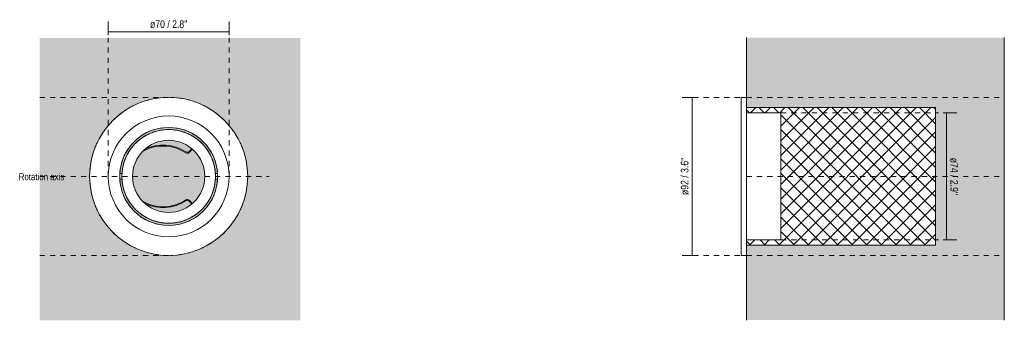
# Model space of a CAD drawing. Header units: millimetres. Extents: x -6666 to -6093, y 216 to 1598.
# Tile 1 of 2: x -6666 to -6093, y 216 to 391. Entities that reach past the tile are written whole.
import ezdxf

# ---------------------------------------------------------------- set-up
doc = ezdxf.new("R2010")
doc.units = ezdxf.units.MM
doc.linetypes.add('Dash', pattern=[6, 3, -3])
doc.layers.add('A-ANNO-DIMS', color=7, linetype='Dash', lineweight=9, true_color=0xd2d2d2)
for name, color, linetype, lineweight in [('A-ANNO-DIMS-2', 7, 'Continuous', 9), ('A-DETL-GENF', 7, 'Continuous', 9), ('A-WALL', 7, 'Continuous', 9), ('E-LITE-EQPM', 7, 'Continuous', 20), ('G-ANNO-TEXT', 7, 'Continuous', 9)]:
    doc.layers.add(name, color=color, linetype=linetype, lineweight=lineweight)
doc.styles.add('Arial Narrow', font='ARIALN.TTF', dxfattribs={"height": 4.4})
doc.styles.add('Arial Narrow_1', font='ARIALN.TTF', dxfattribs={"height": 4})
doc.dimstyles.new('FARO_-_2_2mm_Arial_Narrow_mm_Inch_Left', dxfattribs={"dimscale": 304.8, "dimtxt": 4.503096, "dimasz": 0, "dimexe": 0.019685, "dimexo": 0.0625, "dimgap": 0.003281, "dimtad": 1, "dimdec": 0, "dimzin": 0, "dimdsep": 46, "dimtxsty": 'Arial Narrow', "dimblk1": 'NONE', "dimblk2": 'NONE', "dimsah": 1, "dimcen": 0.09, "dimadec": 0, "dimazin": 0, "dimtfac": 1, "dimtdec": 4, "dimtix": 1, "dimtmove": 0, "dimatfit": 3, "dimfxl": 0.006562, "dimfxlon": 1, "dimtvp": 1, "dimtolj": 1, "dimtzin": 0, "dimarcsym": 2})
doc.dimstyles.new('FARO_-_2_2mm_Arial_Narrow_mm_Inch_Right', dxfattribs={"dimscale": 304.8, "dimtxt": 4.503096, "dimasz": 0, "dimexe": 0.019685, "dimexo": 0.0625, "dimgap": 0.003281, "dimtad": 1, "dimdec": 0, "dimzin": 0, "dimdsep": 46, "dimtxsty": 'Arial Narrow', "dimblk1": 'NONE', "dimblk2": 'NONE', "dimsah": 1, "dimcen": 0.09, "dimadec": 0, "dimazin": 0, "dimtfac": 1, "dimtdec": 4, "dimtix": 1, "dimtmove": 0, "dimatfit": 3, "dimfxl": 0.006562, "dimfxlon": 1, "dimtvp": 1, "dimtolj": 1, "dimtzin": 0, "dimarcsym": 2})

# ---------------------------------------------------------------- blocks, each defined once
blk = doc.blocks.new('43398 - 43398 RADÓN-R White recessed lamp-592543-Alzado_PDF')
at = {"layer": 'E-LITE-EQPM'}
for p, q in [((-6566.64, 315.42), (-6567.55, 314.49)), ((-6566.64, 315.42), (-6566.01, 316.07)), ((-6566.34, 315.13), (-6566.64, 315.42)), ((-6566.34, 315.13), (-6565.69, 315.8)), ((-6567.54, 313.9), (-6566.34, 315.13)), ((-6606.69, 301.65), (-6607.89, 301.65)), ((-6607.89, 298.35), (-6606.69, 298.35)), ((-6551.1, 301.65), (-6552.3, 301.65)), ((-6552.3, 298.35), (-6551.1, 298.35)), ((-6566.47, 284.43), (-6567.55, 285.54)), ((-6566.17, 284.72), (-6567.54, 286.13)), ((-6566.17, 284.72), (-6566.47, 284.43)), ((-6566.46, 284.42), (-6565.99, 283.95)), ((-6565.68, 284.22), (-6566.16, 284.71))]:
    blk.add_line(p, q, dxfattribs=at)
for centre, radius, start, end in [((-6579.5, 300), 46, 104.51613, 105.00674), ((-6579.5, 300), 46, 97.10954, 100.02193), ((-6579.5, 300), 46, 91.65164, 93.88383), ((-6579.5, 300), 46, 86.11617, 88.34836), ((-6579.5, 300), 46, 79.97807, 82.89046), ((-6579.5, 300), 46, 74.99326, 75.48387), ((-6579.5, 300), 46, 121.064, 123.27493), ((-6579.5, 300), 46, 115.03057, 117.63368), ((-6579.5, 300), 46, 109.99072, 110.32258), ((-6579.5, 300), 46, 69.67742, 70.00928), ((-6579.5, 300), 46, 62.36632, 64.96943), ((-6579.5, 300), 46, 56.72507, 58.936), ((-6579.5, 300), 46, 132.07984, 134.94709), ((-6579.5, 300), 46, 126.45932, 128.82738), ((-6579.5, 300), 46, 51.17262, 53.54068), ((-6579.5, 300), 46, 45.05291, 47.92016), ((-6579.5, 300), 46, 139.35484, 139.96878), ((-6579.5, 300), 28.5, 98.41864, 111.58136), ((-6579.5, 300), 28.5, 68.41864, 81.58136), ((-6579.5, 300), 46, 40.03122, 40.64516), ((-6579.5, 300), 46, 149.97499, 150.96774), ((-6579.5, 300), 46, 145.0108, 145.16129), ((-6579.5, 300), 28.5, 128.41864, 141.58136), ((-6579.5, 300), 28.5, 113.41864, 126.58136), ((-6579.5, 300), 28.5, 53.41864, 66.58136), ((-6579.5, 300), 28.5, 38.41864, 51.58136), ((-6579.5, 300), 46, 34.83871, 34.9892), ((-6579.5, 300), 46, 29.03226, 30.02501), ((-6579.5, 300), 46, 154.95922, 158.23405), ((-6579.5, 300), 28.5, 143.44144, 156.58136), ((-6582.71, 293.69), 24, 56.44173, 119.97547), ((-6582.75, 293.59), 24.6, 57.23802, 115.44633), ((-6579.5, 300), 28.5, 23.41864, 36.58136), ((-6579.5, 300), 46, 21.76595, 25.04078), ((-6579.5, 300), 46, 167.01885, 169.94078), ((-6579.5, 300), 46, 161.40969, 163.65048), ((-6579.5, 300), 28.5, 158.41864, 171.58136), ((-6568.61, 314.94), 1.5, 236.44173, 315.70732), ((-6568.62, 315.54), 1.5, 237.23802, 315.70732), ((-6579.5, 300), 28.5, 8.41864, 21.58136), ((-6579.5, 300), 46, 16.34952, 18.59031), ((-6579.5, 300), 46, 10.05922, 12.98115), ((-6579.5, 300), 46, 174.19355, 174.93597), ((-6579.5, 300), 46, 5.06403, 5.80645), ((-6579.5, 300), 28.5, 173.41864, 186.58136), ((-6579.5, 300), 28.5, 353.41864, 6.58136), ((-6579.5, 300), 46, 185.06403, 185.80645), ((-6579.5, 300), 28.5, 188.41864, 201.58136), ((-6579.5, 300), 28.5, 338.41864, 351.58136), ((-6579.5, 300), 46, 354.19355, 354.93597), ((-6579.5, 300), 46, 190.05922, 192.98115), ((-6579.5, 300), 46, 196.34952, 198.59031), ((-6579.5, 300), 28.5, 203.41864, 216.55856), ((-6568.61, 285.08), 1.5, 44.29268, 123.55827), ((-6579.5, 300), 28.5, 323.41864, 336.58136), ((-6579.5, 300), 46, 341.40969, 343.65048), ((-6579.5, 300), 46, 347.01885, 349.94078), ((-6579.5, 300), 46, 201.76595, 205.04078), ((-6579.5, 300), 28.5, 218.41864, 231.58136), ((-6582.71, 306.33), 24, 239.90886, 303.55827), ((-6582.75, 306.44), 24.6, 244.34735, 302.76198), ((-6568.62, 284.49), 1.5, 44.29268, 122.76198), ((-6579.5, 300), 28.5, 308.41864, 321.58136), ((-6579.5, 300), 46, 334.95922, 338.23405), ((-6579.5, 300), 46, 209.03226, 210.02501), ((-6579.5, 300), 28.5, 233.41864, 246.58136), ((-6579.5, 300), 28.5, 293.41864, 306.58136), ((-6579.5, 300), 46, 329.97499, 330.96774), ((-6579.5, 300), 46, 214.83871, 214.9892), ((-6579.5, 300), 46, 220.03122, 220.64516), ((-6579.5, 300), 28.5, 248.41864, 261.58136), ((-6579.5, 300), 28.5, 278.41864, 291.58136), ((-6579.5, 300), 46, 319.35484, 319.96878), ((-6579.5, 300), 46, 325.0108, 325.16129), ((-6579.5, 300), 46, 225.05291, 227.92016), ((-6579.5, 300), 46, 231.17262, 233.54068), ((-6579.5, 300), 46, 306.45932, 308.82738), ((-6579.5, 300), 46, 312.07984, 314.94709), ((-6579.5, 300), 46, 236.72507, 238.936), ((-6579.5, 300), 46, 242.36632, 244.96943), ((-6579.5, 300), 46, 295.03057, 297.63368), ((-6579.5, 300), 46, 301.064, 303.27493), ((-6579.5, 300), 46, 249.67742, 250.00928), ((-6579.5, 300), 46, 254.99326, 255.48387), ((-6579.5, 300), 46, 259.97807, 262.89046), ((-6579.5, 300), 46, 266.11617, 268.34836), ((-6579.5, 300), 46, 271.65164, 273.88383), ((-6579.5, 300), 46, 277.10954, 280.02193), ((-6579.5, 300), 46, 284.51613, 285.00674), ((-6579.5, 300), 46, 289.99072, 290.32258)]:
    blk.add_arc(centre, radius, start, end, dxfattribs=at)
for points in [[(-6606.35, 304.65), (-6606.26, 305.16), (-6606.05, 306.18), (-6605.66, 307.68), (-6605.17, 309.16), (-6604.61, 310.61), (-6603.96, 312.03), (-6603.24, 313.41), (-6602.43, 314.74), (-6601.55, 316.03), (-6600.6, 317.26), (-6599.58, 318.44), (-6598.5, 319.55), (-6597.35, 320.61), (-6596.14, 321.59), (-6594.89, 322.51), (-6593.58, 323.35), (-6592.22, 324.11), (-6590.82, 324.8), (-6589.39, 325.41), (-6587.92, 325.93), (-6586.43, 326.37), (-6584.91, 326.72), (-6583.38, 326.99), (-6581.83, 327.16), (-6580.27, 327.25), (-6578.72, 327.25), (-6577.16, 327.16), (-6575.62, 326.99), (-6574.08, 326.72), (-6572.56, 326.37), (-6571.07, 325.93), (-6569.6, 325.41), (-6568.17, 324.8), (-6566.77, 324.11), (-6565.42, 323.35), (-6564.11, 322.51), (-6562.85, 321.59), (-6561.64, 320.61), (-6560.49, 319.55), (-6559.41, 318.44), (-6558.39, 317.26), (-6557.44, 316.03), (-6556.56, 314.74), (-6555.75, 313.41), (-6555.03, 312.03), (-6554.38, 310.61), (-6553.82, 309.16), (-6553.34, 307.68), (-6552.94, 306.18), (-6552.63, 304.65), (-6552.41, 303.11), (-6552.28, 301.56), (-6552.25, 300.52), (-6552.25, 300)], [(-6586.42, 326.35), (-6585.92, 326.49), (-6584.91, 326.72), (-6583.38, 326.99), (-6581.83, 327.16), (-6580.27, 327.25), (-6578.72, 327.25), (-6577.16, 327.16), (-6575.62, 326.99), (-6574.08, 326.72), (-6572.56, 326.37), (-6571.07, 325.93), (-6569.6, 325.41), (-6568.17, 324.8), (-6566.77, 324.11), (-6565.42, 323.35), (-6564.11, 322.51), (-6562.85, 321.59), (-6561.64, 320.61), (-6560.49, 319.55), (-6559.41, 318.44), (-6558.39, 317.26), (-6557.44, 316.03), (-6556.56, 314.74), (-6555.75, 313.41), (-6555.03, 312.03), (-6554.38, 310.61), (-6553.82, 309.16), (-6553.34, 307.68), (-6552.94, 306.18), (-6552.63, 304.65), (-6552.41, 303.11), (-6552.28, 301.56), (-6552.25, 300.52), (-6552.25, 300)], [(-6584.91, 326.71), (-6584.4, 326.81), (-6583.89, 326.9), (-6583.37, 326.97)], [(-6581.83, 327.15), (-6581.31, 327.19), (-6580.27, 327.25), (-6578.72, 327.25), (-6577.16, 327.16), (-6575.62, 326.99), (-6574.08, 326.72), (-6572.56, 326.37), (-6571.07, 325.93), (-6569.6, 325.41), (-6568.17, 324.8), (-6566.77, 324.11), (-6565.42, 323.35), (-6564.11, 322.51), (-6562.85, 321.59), (-6561.64, 320.61), (-6560.49, 319.55), (-6559.41, 318.44), (-6558.39, 317.26), (-6557.44, 316.03), (-6556.56, 314.74), (-6555.75, 313.41), (-6555.03, 312.03), (-6554.38, 310.61), (-6553.82, 309.16), (-6553.34, 307.68), (-6552.94, 306.18), (-6552.63, 304.65), (-6552.41, 303.11), (-6552.28, 301.56), (-6552.25, 300.52), (-6552.25, 300)], [(-6580.27, 327.24), (-6579.76, 327.25), (-6579.24, 327.25), (-6578.72, 327.24)], [(-6577.16, 327.15), (-6576.65, 327.11), (-6575.62, 326.99), (-6574.08, 326.72), (-6572.56, 326.37), (-6571.07, 325.93), (-6569.6, 325.41), (-6568.17, 324.8), (-6566.77, 324.11), (-6565.42, 323.35), (-6564.11, 322.51), (-6562.85, 321.59), (-6561.64, 320.61), (-6560.49, 319.55), (-6559.41, 318.44), (-6558.39, 317.26), (-6557.44, 316.03), (-6556.56, 314.74), (-6555.75, 313.41), (-6555.03, 312.03), (-6554.38, 310.61), (-6553.82, 309.16), (-6553.34, 307.68), (-6552.94, 306.18), (-6552.63, 304.65), (-6552.41, 303.11), (-6552.28, 301.56), (-6552.25, 300.52), (-6552.25, 300)], [(-6575.62, 326.97), (-6575.1, 326.9), (-6574.59, 326.81), (-6574.08, 326.71)], [(-6597.34, 320.59), (-6596.95, 320.93), (-6596.14, 321.59), (-6595.31, 322.2), (-6594.88, 322.49)], [(-6593.57, 323.34), (-6593.12, 323.6), (-6592.67, 323.86), (-6592.21, 324.1)], [(-6591.02, 324.69), (-6590.95, 324.73), (-6590.88, 324.76), (-6590.82, 324.79)], [(-6589.38, 325.39), (-6588.9, 325.58), (-6588.41, 325.76), (-6587.92, 325.92)], [(-6572.57, 326.35), (-6572.07, 326.22), (-6571.07, 325.93), (-6569.6, 325.41), (-6568.17, 324.8), (-6566.77, 324.11), (-6565.42, 323.35), (-6564.11, 322.51), (-6562.85, 321.59), (-6561.64, 320.61), (-6560.49, 319.55), (-6559.41, 318.44), (-6558.39, 317.26), (-6557.44, 316.03), (-6556.56, 314.74), (-6555.75, 313.41), (-6555.03, 312.03), (-6554.38, 310.61), (-6553.82, 309.16), (-6553.34, 307.68), (-6552.94, 306.18), (-6552.63, 304.65), (-6552.41, 303.11), (-6552.28, 301.56), (-6552.25, 300.52), (-6552.25, 300)], [(-6571.07, 325.92), (-6570.58, 325.76), (-6570.09, 325.58), (-6569.61, 325.39)], [(-6568.18, 324.79), (-6568.11, 324.76), (-6568.04, 324.73), (-6567.97, 324.69)], [(-6566.78, 324.1), (-6566.32, 323.86), (-6565.87, 323.6), (-6565.42, 323.34)], [(-6564.11, 322.49), (-6563.69, 322.2), (-6562.85, 321.59), (-6562.04, 320.93), (-6561.65, 320.59)], [(-6603.22, 313.4), (-6602.97, 313.85), (-6602.43, 314.74), (-6601.85, 315.6), (-6601.54, 316.02)], [(-6600.59, 317.25), (-6600.26, 317.65), (-6599.58, 318.44), (-6598.86, 319.18), (-6598.49, 319.54)], [(-6560.5, 319.54), (-6560.13, 319.18), (-6559.41, 318.44), (-6558.73, 317.65), (-6558.4, 317.25)], [(-6557.45, 316.02), (-6557.15, 315.6), (-6556.56, 314.74), (-6556.02, 313.85), (-6555.77, 313.4)], [(-6604.6, 310.61), (-6604.39, 311.09), (-6604.18, 311.56), (-6603.95, 312.02)], [(-6555.04, 312.02), (-6554.81, 311.56), (-6554.6, 311.09), (-6554.4, 310.61)], [(-6606.04, 306.17), (-6605.92, 306.68), (-6605.79, 307.18), (-6605.64, 307.68)], [(-6605.16, 309.16), (-6605.14, 309.21), (-6605.12, 309.26), (-6605.1, 309.32)], [(-6553.89, 309.32), (-6553.87, 309.26), (-6553.85, 309.21), (-6553.83, 309.16)], [(-6553.35, 307.68), (-6553.2, 307.18), (-6553.07, 306.68), (-6552.95, 306.17)], [(-6552.64, 304.65), (-6552.56, 304.14), (-6552.41, 303.11), (-6552.28, 301.56), (-6552.25, 300.52), (-6552.25, 300)], [(-6552.64, 295.35), (-6552.73, 294.84), (-6552.94, 293.82), (-6553.34, 292.32), (-6553.82, 290.84), (-6554.38, 289.39), (-6555.03, 287.97), (-6555.75, 286.59), (-6556.56, 285.26), (-6557.44, 283.97), (-6558.39, 282.74), (-6559.41, 281.56), (-6560.49, 280.45), (-6561.64, 279.39), (-6562.85, 278.41), (-6564.11, 277.49), (-6565.42, 276.65), (-6566.77, 275.89), (-6568.17, 275.2), (-6569.6, 274.59), (-6571.07, 274.07), (-6572.56, 273.63), (-6574.08, 273.28), (-6575.62, 273.01), (-6577.16, 272.84), (-6578.72, 272.75), (-6580.27, 272.75), (-6581.83, 272.84), (-6583.38, 273.01), (-6584.91, 273.28), (-6586.43, 273.63), (-6587.92, 274.07), (-6589.39, 274.59), (-6590.82, 275.2), (-6592.22, 275.89), (-6593.58, 276.65), (-6594.89, 277.49), (-6596.14, 278.41), (-6597.35, 279.39), (-6598.5, 280.45), (-6599.58, 281.56), (-6600.6, 282.74), (-6601.55, 283.97), (-6602.43, 285.26), (-6603.24, 286.59), (-6603.96, 287.97), (-6604.61, 289.39), (-6605.17, 290.84), (-6605.66, 292.32), (-6606.05, 293.82), (-6606.36, 295.35), (-6606.58, 296.89), (-6606.72, 298.44), (-6606.75, 299.48), (-6606.75, 300)], [(-6572.57, 273.65), (-6573.07, 273.51), (-6574.08, 273.28), (-6575.62, 273.01), (-6577.16, 272.84), (-6578.72, 272.75), (-6580.27, 272.75), (-6581.83, 272.84), (-6583.38, 273.01), (-6584.91, 273.28), (-6586.43, 273.63), (-6587.92, 274.07), (-6589.39, 274.59), (-6590.82, 275.2), (-6592.22, 275.89), (-6593.58, 276.65), (-6594.89, 277.49), (-6596.14, 278.41), (-6597.35, 279.39), (-6598.5, 280.45), (-6599.58, 281.56), (-6600.6, 282.74), (-6601.55, 283.97), (-6602.43, 285.26), (-6603.24, 286.59), (-6603.96, 287.97), (-6604.61, 289.39), (-6605.17, 290.84), (-6605.66, 292.32), (-6606.05, 293.82), (-6606.36, 295.35), (-6606.58, 296.89), (-6606.72, 298.44), (-6606.75, 299.48), (-6606.75, 300)], [(-6577.16, 272.85), (-6577.68, 272.81), (-6578.72, 272.75), (-6580.27, 272.75), (-6581.83, 272.84), (-6583.38, 273.01), (-6584.91, 273.28), (-6586.43, 273.63), (-6587.92, 274.07), (-6589.39, 274.59), (-6590.82, 275.2), (-6592.22, 275.89), (-6593.58, 276.65), (-6594.89, 277.49), (-6596.14, 278.41), (-6597.35, 279.39), (-6598.5, 280.45), (-6599.58, 281.56), (-6600.6, 282.74), (-6601.55, 283.97), (-6602.43, 285.26), (-6603.24, 286.59), (-6603.96, 287.97), (-6604.61, 289.39), (-6605.17, 290.84), (-6605.66, 292.32), (-6606.05, 293.82), (-6606.36, 295.35), (-6606.58, 296.89), (-6606.72, 298.44), (-6606.75, 299.48), (-6606.75, 300)], [(-6581.83, 272.85), (-6582.34, 272.89), (-6583.38, 273.01), (-6584.91, 273.28), (-6586.43, 273.63), (-6587.92, 274.07), (-6589.39, 274.59), (-6590.82, 275.2), (-6592.22, 275.89), (-6593.58, 276.65), (-6594.89, 277.49), (-6596.14, 278.41), (-6597.35, 279.39), (-6598.5, 280.45), (-6599.58, 281.56), (-6600.6, 282.74), (-6601.55, 283.97), (-6602.43, 285.26), (-6603.24, 286.59), (-6603.96, 287.97), (-6604.61, 289.39), (-6605.17, 290.84), (-6605.66, 292.32), (-6606.05, 293.82), (-6606.36, 295.35), (-6606.58, 296.89), (-6606.72, 298.44), (-6606.75, 299.48), (-6606.75, 300)], [(-6586.42, 273.65), (-6586.92, 273.78), (-6587.92, 274.07), (-6589.39, 274.59), (-6590.82, 275.2), (-6592.22, 275.89), (-6593.58, 276.65), (-6594.89, 277.49), (-6596.14, 278.41), (-6597.35, 279.39), (-6598.5, 280.45), (-6599.58, 281.56), (-6600.6, 282.74), (-6601.55, 283.97), (-6602.43, 285.26), (-6603.24, 286.59), (-6603.96, 287.97), (-6604.61, 289.39), (-6605.17, 290.84), (-6605.66, 292.32), (-6606.05, 293.82), (-6606.36, 295.35), (-6606.58, 296.89), (-6606.72, 298.44), (-6606.75, 299.48), (-6606.75, 300)], [(-6606.35, 295.35), (-6606.44, 295.86), (-6606.58, 296.89), (-6606.72, 298.44), (-6606.75, 299.48), (-6606.75, 300)], [(-6606.7, 301.56), (-6606.67, 302.07), (-6606.63, 302.59), (-6606.57, 303.11)], [(-6606.57, 296.89), (-6606.63, 297.41), (-6606.67, 297.93), (-6606.7, 298.44)], [(-6606.7, 298.4), (-6606.7, 298.37), (-6606.7, 298.35), (-6606.7, 298.35)], [(-6552.42, 303.11), (-6552.36, 302.59), (-6552.32, 302.07), (-6552.29, 301.56)], [(-6552.29, 298.44), (-6552.32, 297.93), (-6552.36, 297.41), (-6552.42, 296.89)], [(-6605.64, 292.32), (-6605.79, 292.82), (-6605.92, 293.32), (-6606.04, 293.83)], [(-6552.95, 293.83), (-6553.07, 293.32), (-6553.2, 292.82), (-6553.35, 292.32)], [(-6605.1, 290.68), (-6605.12, 290.74), (-6605.14, 290.79), (-6605.16, 290.84)], [(-6603.95, 287.98), (-6604.18, 288.44), (-6604.39, 288.91), (-6604.6, 289.39)], [(-6601.54, 283.98), (-6601.85, 284.4), (-6602.43, 285.26), (-6602.97, 286.15), (-6603.22, 286.6)], [(-6555.77, 286.6), (-6556.02, 286.15), (-6556.56, 285.26), (-6557.15, 284.4), (-6557.45, 283.98)], [(-6554.4, 289.39), (-6554.6, 288.91), (-6554.81, 288.44), (-6555.04, 287.98)], [(-6553.83, 290.84), (-6553.85, 290.79), (-6553.87, 290.74), (-6553.89, 290.68)], [(-6598.49, 280.46), (-6598.86, 280.82), (-6599.58, 281.56), (-6600.26, 282.35), (-6600.59, 282.75)], [(-6558.4, 282.75), (-6558.73, 282.35), (-6559.41, 281.56), (-6560.13, 280.82), (-6560.5, 280.46)], [(-6594.88, 277.51), (-6595.31, 277.8), (-6596.14, 278.41), (-6596.95, 279.07), (-6597.34, 279.41)], [(-6592.21, 275.9), (-6592.67, 276.14), (-6593.12, 276.4), (-6593.57, 276.66)], [(-6590.82, 275.21), (-6590.88, 275.24), (-6590.95, 275.27), (-6591.02, 275.31)], [(-6567.97, 275.31), (-6568.04, 275.27), (-6568.11, 275.24), (-6568.18, 275.21)], [(-6565.42, 276.66), (-6565.87, 276.4), (-6566.32, 276.14), (-6566.78, 275.9)], [(-6561.65, 279.41), (-6562.04, 279.07), (-6562.85, 278.41), (-6563.69, 277.8), (-6564.11, 277.51)], [(-6587.92, 274.08), (-6588.41, 274.24), (-6588.9, 274.42), (-6589.38, 274.61)], [(-6583.37, 273.03), (-6583.89, 273.1), (-6584.4, 273.19), (-6584.91, 273.29)], [(-6578.72, 272.76), (-6579.24, 272.75), (-6579.76, 272.75), (-6580.27, 272.76)], [(-6574.08, 273.29), (-6574.59, 273.19), (-6575.1, 273.1), (-6575.62, 273.03)], [(-6569.61, 274.61), (-6570.09, 274.42), (-6570.58, 274.24), (-6571.07, 274.08)]]:
    blk.add_open_spline(points, degree=3, dxfattribs=at)
blk.add_open_spline([(-6552.29, 298.39), (-6552.29, 298.42), (-6552.29, 298.5), (-6552.28, 298.7), (-6552.26, 299.01), (-6552.25, 299.45), (-6552.25, 299.81), (-6552.25, 300)], degree=3, knots=[0.1428571, 0.1428571, 0.1428571, 0.1428571, 0.2857143, 0.4285714, 0.5714286, 0.7857143, 1, 1, 1, 1], dxfattribs=at)
blk = doc.blocks.new('DIMBLOCK1-Alzado_PDF')
at = {"layer": 'A-ANNO-DIMS-2', "color": 251, "true_color": 0x5b5b5b, "transparency": 16777216}
for p, q in [((-6614.65, 382.12), (-6614.65, 390.12)), ((-6544.34, 383.62), (-6544.34, 390.12)), ((-6614.65, 384.12), (-6544.34, 384.12)), ((-6614.65, 384.12), (-6614.65, 382.12)), ((-6544.34, 384.12), (-6544.34, 382.12))]:
    blk.add_line(p, q, dxfattribs=at)
at = {"layer": 'A-ANNO-DIMS-2', "color": 0, "transparency": 16777216, "insert": (-6590.36, 390.81), "char_height": 4.4, "width": 26.0751, "attachment_point": 1, "line_spacing_factor": 0.974696, "style": 'Arial Narrow'}
blk.add_mtext('ø70 / 2.8"', dxfattribs=at)
blk = doc.blocks.new('_None')
blk = doc.blocks.new('DIMBLOCK2-Lateral_PDF')
at = {"layer": 'A-ANNO-DIMS-2', "color": 251, "true_color": 0x5b5b5b, "transparency": 16777216}
for p, q in [((-6128.74, 337), (-6120.74, 337)), ((-6126.74, 337), (-6128.74, 337)), ((-6126.74, 337), (-6126.74, 263)), ((-6128.74, 263), (-6120.74, 263)), ((-6126.74, 263), (-6128.74, 263))]:
    blk.add_line(p, q, dxfattribs=at)
at = {"layer": 'A-ANNO-DIMS-2', "color": 0, "transparency": 16777216, "insert": (-6120.05, 310.86), "char_height": 4.4, "width": 26.0751, "attachment_point": 1, "rotation": 270, "line_spacing_factor": 0.974696, "style": 'Arial Narrow'}
blk.add_mtext('ø74 / 2.9"', dxfattribs=at)
blk = doc.blocks.new('DIMBLOCK3-Lateral_PDF')
at = {"layer": 'A-ANNO-DIMS-2', "color": 251, "true_color": 0x5b5b5b, "transparency": 16777216}
for p, q in [((-6272.7, 346), (-6280.7, 346)), ((-6274.7, 346), (-6274.7, 254)), ((-6274.7, 346), (-6272.7, 346)), ((-6272.7, 254), (-6280.7, 254)), ((-6274.7, 254), (-6272.7, 254))]:
    blk.add_line(p, q, dxfattribs=at)
at = {"layer": 'A-ANNO-DIMS-2', "color": 0, "transparency": 16777216, "insert": (-6281.39, 289.14), "char_height": 4.4, "width": 26.0751, "attachment_point": 1, "rotation": 90, "line_spacing_factor": 0.974696, "style": 'Arial Narrow'}
blk.add_mtext('ø92 / 3.6"', dxfattribs=at)

msp = doc.modelspace()

# ---------------------------------------------------------------- hatches: boundary and pattern name
at = {"layer": 'A-DETL-GENF', "true_color": 0xeaeaea}
h = msp.add_hatch(dxfattribs=at)
h.set_pattern_fill('FP_1', color=254, style=0, pattern_type=2)
h.set_pattern_definition([(45, (-5901.663, 277.281), (-4.24264, 4.24264), []), (135, (-5901.663, 277.281), (-4.24264, -4.24264), [])])
h.paths.add_polyline_path([(-6133.11, 260), (-6133.11, 340), (-6243.11, 340), (-6243.11, 337), (-6223.16, 337), (-6223.16, 263), (-6243.11, 263), (-6243.11, 260), (-6182.11, 260)], flags=0)
at = {"layer": 'A-WALL', "true_color": 0xf7f7f7}
h = msp.add_hatch(color=7, dxfattribs=at)
h.paths.add_polyline_path([(-6579.5, 216.27), (-6502.86, 216.27), (-6502.86, 380.53), (-6654.49, 380.53), (-6654.49, 216.27), (-6581.55, 216.27)], flags=0)
h.paths.add_polyline_path([(-6579.5, 254), (-6580.82, 254.06), (-6581.83, 254.06), (-6582.61, 254.14), (-6583.49, 254.18), (-6585.64, 254.45), (-6586.46, 254.53), (-6586.98, 254.64), (-6587.49, 254.7), (-6591.4, 255.57), (-6595.48, 256.87), (-6597.63, 257.77), (-6598.94, 258.32), (-6599.34, 258.52), (-6599.75, 258.7), (-6601.31, 259.55), (-6602.5, 260.16), (-6603.22, 260.62), (-6603.83, 260.96), (-6604.71, 261.58), (-6605.87, 262.32), (-6606.91, 263.11), (-6607.65, 263.62), (-6608.31, 264.19), (-6609.07, 264.77), (-6610.29, 265.89), (-6611.19, 266.66), (-6611.55, 267.04), (-6612.14, 267.6), (-6614.72, 270.43), (-6617.25, 273.72), (-6618.27, 275.34), (-6619.33, 277), (-6619.53, 277.37), (-6619.72, 277.68), (-6620.25, 278.77), (-6621.18, 280.55), (-6621.46, 281.23), (-6621.77, 281.86), (-6622.17, 282.96), (-6622.72, 284.28), (-6623.06, 285.35), (-6623.39, 286.23), (-6623.6, 287.06), (-6623.93, 288.09), (-6624.33, 289.88), (-6624.58, 290.9), (-6624.64, 291.32), (-6624.79, 291.97), (-6625.06, 294.03), (-6625.26, 295.35), (-6625.5, 300), (-6625.26, 304.65), (-6625.04, 306.11), (-6624.76, 308.16), (-6624.64, 308.68), (-6624.55, 309.26), (-6624.28, 310.32), (-6623.86, 312.11), (-6623.58, 313.02), (-6623.39, 313.77), (-6622.99, 314.86), (-6622.72, 315.72), (-6622.17, 317.04), (-6621.77, 318.14), (-6621.39, 318.93), (-6621.18, 319.45), (-6619.96, 321.83), (-6619.72, 322.32), (-6619.53, 322.63), (-6619.33, 323), (-6617.18, 326.37), (-6614.4, 329.96), (-6613.58, 330.82), (-6612.02, 332.53), (-6611.55, 332.96), (-6611.19, 333.34), (-6610.29, 334.11), (-6609.07, 335.23), (-6608.31, 335.81), (-6607.65, 336.38), (-6606.81, 336.96), (-6605.87, 337.68), (-6604.71, 338.42), (-6603.79, 339.06), (-6603.08, 339.46), (-6602.5, 339.84), (-6600.81, 340.71), (-6599.75, 341.3), (-6599.34, 341.48), (-6598.94, 341.68), (-6595.22, 343.23), (-6591.03, 344.53), (-6589.65, 344.82), (-6587.49, 345.3), (-6586.98, 345.36), (-6586.46, 345.47), (-6585.18, 345.6), (-6583.49, 345.82), (-6582.6, 345.86), (-6581.83, 345.94), (-6580.82, 345.94), (-6579.5, 346), (-6578.17, 345.94), (-6577, 345.92), (-6576.38, 345.86), (-6575.5, 345.82), (-6573.35, 345.55), (-6572.53, 345.47), (-6572.01, 345.36), (-6571.5, 345.3), (-6567.59, 344.43), (-6563.52, 343.14), (-6561.8, 342.41), (-6560.05, 341.68), (-6559.65, 341.48), (-6559.24, 341.3), (-6558.18, 340.71), (-6556.5, 339.84), (-6555.77, 339.38), (-6555.16, 339.04), (-6554.28, 338.42), (-6553.11, 337.68), (-6552.18, 336.96), (-6551.34, 336.38), (-6550.46, 335.64), (-6549.92, 335.23), (-6548.7, 334.11), (-6547.8, 333.34), (-6547.44, 332.96), (-6546.97, 332.53), (-6544.27, 329.57), (-6541.74, 326.28), (-6540.76, 324.73), (-6539.66, 323), (-6539.47, 322.63), (-6539.28, 322.32), (-6538.45, 320.67), (-6537.81, 319.45), (-6537.53, 318.77), (-6537.19, 318.06), (-6536.82, 317.04), (-6536.19, 315.47), (-6535.93, 314.65), (-6535.61, 313.77), (-6535.39, 312.94), (-6535.06, 311.91), (-6534.71, 310.32), (-6534.41, 309.1), (-6534.35, 308.68), (-6534.2, 308.03), (-6533.93, 305.97), (-6533.73, 304.65), (-6533.5, 300), (-6533.73, 295.35), (-6533.95, 293.89), (-6534.23, 291.84), (-6534.35, 291.32), (-6534.44, 290.74), (-6534.82, 289.2), (-6535.13, 287.89), (-6535.41, 286.98), (-6535.61, 286.23), (-6535.93, 285.35), (-6536.34, 284.11), (-6536.82, 282.96), (-6537.22, 281.86), (-6537.53, 281.23), (-6537.81, 280.55), (-6538.74, 278.77), (-6539.28, 277.68), (-6539.47, 277.37), (-6539.66, 277), (-6541.81, 273.63), (-6544.59, 270.04), (-6545.64, 268.92), (-6546.97, 267.47), (-6547.44, 267.04), (-6547.95, 266.54), (-6548.7, 265.89), (-6549.92, 264.77), (-6550.68, 264.19), (-6551.34, 263.62), (-6552.18, 263.04), (-6553.12, 262.32), (-6554.28, 261.58), (-6555.2, 260.94), (-6555.93, 260.52), (-6556.5, 260.16), (-6558.85, 258.92), (-6559.24, 258.7), (-6559.72, 258.49), (-6560.05, 258.32), (-6563.77, 256.77), (-6567.99, 255.46), (-6569.34, 255.18), (-6571.5, 254.7), (-6572.01, 254.64), (-6572.53, 254.53), (-6574.11, 254.36), (-6575.5, 254.18), (-6576.39, 254.14), (-6577.17, 254.06), (-6578.67, 254.04)], flags=0)
msp.add_hatch(color=7, dxfattribs=at).paths.add_polyline_path([(-6243.11, 216.41), (-6093.11, 216.41), (-6093.11, 380.81), (-6243.11, 380.81), (-6243.11, 340), (-6133.11, 340), (-6133.11, 260), (-6243.11, 260), (-6243.11, 254)], flags=0)
h = msp.add_hatch(color=7, dxfattribs=at)
h.paths.add_polyline_path([(-6579.5, 271.5), (-6576, 271.74), (-6575.33, 271.83), (-6572.12, 272.47), (-6569.02, 273.52), (-6567.94, 273.99), (-6565.25, 275.32), (-6562.44, 277.2), (-6561.6, 277.87), (-6559.34, 279.85), (-6557.17, 282.33), (-6556.57, 283.12), (-6554.81, 285.75), (-6553.37, 288.68), (-6553.02, 289.53), (-6551.97, 292.62), (-6551.33, 295.83), (-6551.21, 296.74), (-6551.11, 298.35), (-6552.3, 298.35), (-6552.44, 296.76), (-6552.69, 295.14), (-6552.99, 293.7), (-6553.43, 292.08), (-6553.94, 290.56), (-6554.53, 289.09), (-6555.18, 287.71), (-6555.9, 286.37), (-6556.28, 285.75), (-6556.57, 285.27), (-6557.67, 283.7), (-6558.63, 282.48), (-6559.33, 281.68), (-6559.43, 281.56), (-6560.69, 280.29), (-6561.98, 279.13), (-6562.15, 279), (-6563.16, 278.2), (-6564.46, 277.29), (-6565.87, 276.4), (-6566.5, 276.06), (-6566.78, 275.9), (-6568.18, 275.21), (-6569.77, 274.55), (-6571.4, 273.99), (-6572.57, 273.65), (-6574.08, 273.29), (-6575.62, 273.03), (-6577.16, 272.85), (-6578.72, 272.76), (-6580.4, 272.77), (-6582.2, 272.89), (-6583.71, 273.09), (-6585.11, 273.34), (-6586.7, 273.73), (-6588.17, 274.17), (-6589.74, 274.76), (-6591.14, 275.37), (-6592.5, 276.06), (-6593.75, 276.78), (-6595.12, 277.68), (-6595.86, 278.22), (-6596.14, 278.42), (-6597.63, 279.67), (-6598.76, 280.73), (-6599.32, 281.32), (-6599.82, 281.86), (-6600.78, 283), (-6601.82, 284.38), (-6602.11, 284.81), (-6602.46, 285.33), (-6603.33, 286.81), (-6604.12, 288.34), (-6604.27, 288.68), (-6604.67, 289.57), (-6605.25, 291.13), (-6605.64, 292.32), (-6606.04, 293.83), (-6606.35, 295.35), (-6606.6, 297.24), (-6606.71, 298.35), (-6607.89, 298.35), (-6607.75, 296.51), (-6607.66, 295.83), (-6607.02, 292.62), (-6605.97, 289.53), (-6605.62, 288.68), (-6604.18, 285.75), (-6602.34, 283), (-6601.81, 282.31), (-6599.65, 279.85), (-6597.01, 277.56), (-6596.47, 277.14), (-6593.75, 275.32), (-6590.81, 273.87), (-6589.97, 273.52), (-6586.87, 272.47), (-6583.66, 271.83), (-6582.6, 271.7), (-6581.18, 271.61)], flags=0)
h.paths.add_polyline_path([(-6579.66, 279.01), (-6579.33, 279.01), (-6576.63, 279.21), (-6573.9, 279.77), (-6571.35, 280.65), (-6568.89, 281.88), (-6566.64, 283.4), (-6566.01, 283.96), (-6567.55, 285.54), (-6568.12, 285.91), (-6568.8, 285.98), (-6569.44, 285.75), (-6572.47, 284.09), (-6575.72, 282.87), (-6579.1, 282.11), (-6582.56, 281.84), (-6586.02, 282.06), (-6589.41, 282.76), (-6592.68, 283.93), (-6593.38, 284.3), (-6592.17, 283.27), (-6589.84, 281.74), (-6587.4, 280.56), (-6584.76, 279.68), (-6582.1, 279.17), (-6580.17, 279.04)], flags=0)
h.paths.add_polyline_path([(-6582.2, 282.34), (-6578.67, 282.69), (-6575.54, 283.43), (-6572.39, 284.66), (-6569.43, 286.34), (-6568.8, 286.57), (-6568.12, 286.5), (-6567.54, 286.13), (-6565.69, 284.24), (-6564.58, 285.22), (-6562.8, 287.27), (-6561.27, 289.57), (-6560.04, 292.12), (-6559.18, 294.71), (-6558.68, 297.31), (-6558.5, 300), (-6558.68, 302.77), (-6559.24, 305.51), (-6560.12, 308.09), (-6561.38, 310.61), (-6562.91, 312.86), (-6564.77, 314.96), (-6565.71, 315.78), (-6567.55, 313.89), (-6568.12, 313.53), (-6568.8, 313.46), (-6569.44, 313.69), (-6572.47, 315.4), (-6575.54, 316.6), (-6578.83, 317.38), (-6582.2, 317.69), (-6585.58, 317.52), (-6588.91, 316.88), (-6592.11, 315.78), (-6594.69, 314.46), (-6596.19, 312.73), (-6597.75, 310.36), (-6598.95, 307.88), (-6599.81, 305.29), (-6600.32, 302.69), (-6600.5, 300), (-6600.31, 297.23), (-6599.75, 294.49), (-6598.87, 291.91), (-6597.61, 289.39), (-6596.09, 287.14), (-6594.73, 285.59), (-6592.11, 284.25), (-6588.91, 283.15), (-6585.58, 282.5), (-6582.56, 282.36)], flags=0)
h.paths.add_polyline_path([(-6551.1, 301.65), (-6551.24, 303.53), (-6551.33, 304.17), (-6551.97, 307.38), (-6553.02, 310.47), (-6553.37, 311.32), (-6554.81, 314.25), (-6556.63, 316.97), (-6557.19, 317.69), (-6559.34, 320.15), (-6562.03, 322.49), (-6562.53, 322.86), (-6565.25, 324.68), (-6568.18, 326.13), (-6569.2, 326.54), (-6572.12, 327.53), (-6575.33, 328.17), (-6576.39, 328.3), (-6579.5, 328.5), (-6582.99, 328.26), (-6583.66, 328.17), (-6586.87, 327.53), (-6589.97, 326.48), (-6591.05, 326.01), (-6593.75, 324.68), (-6596.55, 322.8), (-6597.19, 322.31), (-6599.65, 320.15), (-6601.82, 317.67), (-6602.42, 316.88), (-6604.18, 314.25), (-6605.76, 311), (-6605.97, 310.47), (-6607.02, 307.38), (-6607.66, 304.17), (-6607.78, 303.26), (-6607.89, 301.65), (-6606.69, 301.65), (-6606.57, 303.11), (-6606.3, 304.86), (-6606, 306.3), (-6605.58, 307.85), (-6605.05, 309.44), (-6604.46, 310.91), (-6603.86, 312.2), (-6603.09, 313.62), (-6602.71, 314.25), (-6602.37, 314.81), (-6601.32, 316.3), (-6600.36, 317.52), (-6599.66, 318.32), (-6599.56, 318.44), (-6598.3, 319.71), (-6597.01, 320.87), (-6596.85, 321), (-6595.84, 321.8), (-6594.7, 322.61), (-6593.12, 323.6), (-6592.35, 324.02), (-6592.21, 324.1), (-6590.82, 324.79), (-6589.22, 325.45), (-6587.92, 325.92), (-6586.42, 326.35), (-6584.91, 326.71), (-6583.22, 326.99), (-6581.83, 327.15), (-6580.27, 327.24), (-6578.59, 327.23), (-6576.79, 327.11), (-6575.28, 326.91), (-6573.88, 326.66), (-6572.29, 326.27), (-6570.82, 325.83), (-6569.25, 325.24), (-6567.85, 324.63), (-6566.5, 323.94), (-6565.25, 323.22), (-6563.87, 322.32), (-6563.13, 321.78), (-6562.86, 321.58), (-6561.65, 320.59), (-6560.23, 319.27), (-6559.72, 318.73), (-6559.18, 318.14), (-6558.27, 317.08), (-6557.17, 315.62), (-6556.89, 315.19), (-6556.57, 314.73), (-6555.77, 313.4), (-6554.87, 311.66), (-6554.72, 311.32), (-6554.38, 310.56), (-6553.74, 308.87), (-6553.35, 307.68), (-6552.95, 306.17), (-6552.64, 304.65), (-6552.39, 302.76), (-6552.28, 301.65), (-6551.11, 301.65)], flags=0)
h.paths.add_polyline_path([(-6568.8, 314.05), (-6568.12, 314.12), (-6567.54, 314.5), (-6566.02, 316.05), (-6566.82, 316.73), (-6569.15, 318.26), (-6571.59, 319.44), (-6574.23, 320.32), (-6576.89, 320.83), (-6579.66, 320.99), (-6582.36, 320.79), (-6585.07, 320.24), (-6587.64, 319.35), (-6590.1, 318.12), (-6592.35, 316.6), (-6593.3, 315.77), (-6592.59, 316.13), (-6589.41, 317.27), (-6586.02, 317.97), (-6582.56, 318.19), (-6579.1, 317.92), (-6575.72, 317.16), (-6572.39, 315.89), (-6569.37, 314.25), (-6568.8, 314.05)], flags=0)

# ---------------------------------------------------------------- linework, layer by layer
at = {"layer": 'A-ANNO-DIMS'}
for p, q in [((-6614.65, 300), (-6614.65, 380.53)), ((-6544.34, 300), (-6544.34, 380.53)), ((-6579.5, 345.94), (-6654.49, 345.94)), ((-6274.11, 346), (-6246.21, 346)), ((-6243.11, 346), (-6093.11, 346)), ((-6223.16, 337), (-6131.46, 337)), ((-6654.49, 300), (-6521, 300)), ((-6243.11, 300), (-6093.11, 300)), ((-6223.16, 263), (-6131.46, 263)), ((-6579.5, 254.06), (-6654.49, 254.06)), ((-6274.11, 254), (-6246.21, 254)), ((-6243.11, 254), (-6093.11, 254))]:
    msp.add_line(p, q, dxfattribs=at)
at = {"layer": 'A-WALL', "color": 253, "true_color": 0xaaaaaa}
for p, q in [((-6243.11, 346), (-6243.11, 380.81)), ((-6093.11, 380.81), (-6093.11, 216.41)), ((-6243.11, 216.41), (-6243.11, 254))]:
    msp.add_line(p, q, dxfattribs=at)
at = {"layer": 'E-LITE-EQPM'}
for p, q in [((-6246.21, 346), (-6246.21, 254)), ((-6243.11, 346), (-6246.21, 346)), ((-6243.11, 337), (-6243.11, 346)), ((-6223.16, 337), (-6243.11, 337)), ((-6243.11, 337), (-6243.11, 263)), ((-6223.16, 263), (-6223.16, 337)), ((-6243.11, 254), (-6243.11, 263)), ((-6243.11, 263), (-6223.16, 263)), ((-6246.21, 254), (-6243.11, 254))]:
    msp.add_line(p, q, dxfattribs=at)
at = {"layer": 'E-LITE-EQPM', "color": 254, "true_color": 0xd2d2d2}
for p, q in [((-6133.11, 340), (-6243.11, 340)), ((-6133.11, 260), (-6133.11, 340)), ((-6243.11, 260), (-6133.11, 260))]:
    msp.add_line(p, q, dxfattribs=at)
at = {"layer": 'E-LITE-EQPM'}
for radius, start, end in [(46, 360, 180), (35.15, 90, 270), (35.15, 270, 90), (28.5, 90, 270), (27.25, 360, 180), (28.5, 270, 90), (21, 360, 180), (46, 180, 360), (27.25, 180, 0), (21, 180, 0)]:
    msp.add_arc((-6579.5, 300), radius, start, end, dxfattribs=at)

# ---------------------------------------------------------------- block references
msp.add_blockref('43398 - 43398 RADÓN-R White recessed lamp-592543-Alzado_PDF', (0, 0), dxfattribs=at)

# ---------------------------------------------------------------- texts
at = {"layer": 'G-ANNO-TEXT', "color": 251, "true_color": 0x5b5b5b, "insert": (-6666.75, 301.8), "char_height": 4, "width": 33.1899, "attachment_point": 1, "style": 'Arial Narrow_1'}
msp.add_mtext('Rotation axis', dxfattribs=at)

# ---------------------------------------------------------------- dimensions: what is measured, and where the dimension line sits
at = {"layer": 'A-ANNO-DIMS', "color": 251, "linetype": 'Continuous', "true_color": 0x5b5b5b}
dim = msp.add_linear_dim(base=(-6544.34, 384.12), p1=(-6614.65, 382.12), p2=(-6544.34, 382.12), text='ø<>', dimstyle='FARO_-_2_2mm_Arial_Narrow_mm_Inch_Left', override={"dimpost": '<>', "dimfxl": 70.309996}, dxfattribs=at)
dim.commit()
dim.dimension.update_dxf_attribs({"geometry": 'DIMBLOCK1-Alzado_PDF', "text_midpoint": (-6579.49, 387.97)})
for base, p1, p2, dimstyle, override, picture, middle in [((-6274.7, 254), (-6272.7, 346), (-6272.7, 254), 'FARO_-_2_2mm_Arial_Narrow_mm_Inch_Left', {"dimpost": '<>', "dimfxl": 92}, 'DIMBLOCK3-Lateral_PDF', (-6278.55, 300)), ((-6126.74, 263), (-6128.74, 337), (-6128.74, 263), 'FARO_-_2_2mm_Arial_Narrow_mm_Inch_Right', {"dimtad": 4, "dimpost": '<>', "dimfxl": 74}, 'DIMBLOCK2-Lateral_PDF', (-6122.89, 300))]:
    dim = msp.add_linear_dim(base=base, p1=p1, p2=p2, angle=90, text='ø<>', dimstyle=dimstyle, override=override, dxfattribs=at)
    dim.commit()
    dim.dimension.update_dxf_attribs({"geometry": picture, "text_midpoint": middle})

doc.saveas('drawing.dxf')
